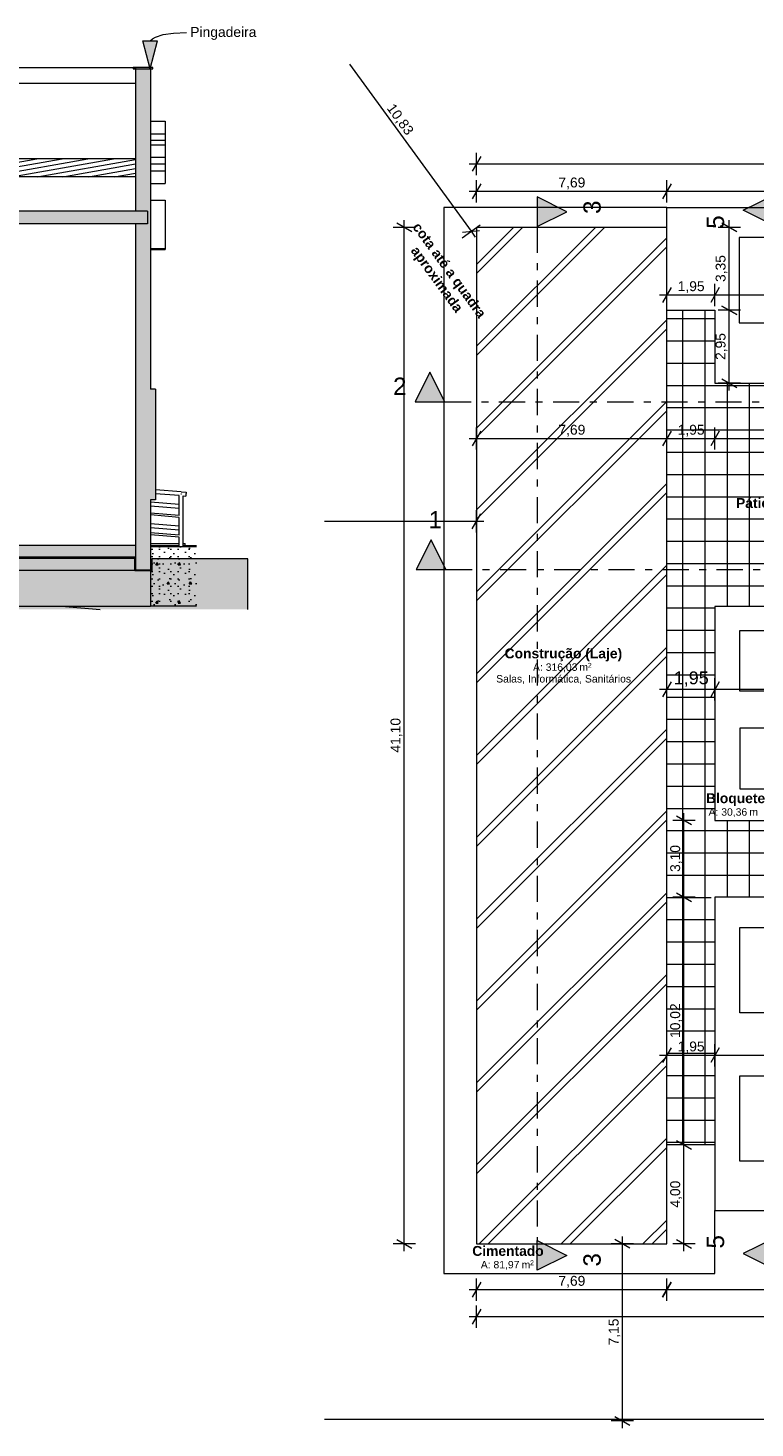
# Model space of a CAD drawing. Header units: millimetres. Extents: x 0 to 1357, y -1 to 841.
# Tile 37 of 43: x 876 to 1023, y 354 to 637. Entities that reach past the tile are written whole.
import ezdxf
from ezdxf.xclip import XClip

# ---------------------------------------------------------------- set-up
doc = ezdxf.new("R2010")
doc.units = ezdxf.units.MM
doc.header["$MEASUREMENT"] = 0
doc.header["$XCLIPFRAME"] = 0
doc.linetypes.add('Tracejado Duplo', pattern=[10.936111, 5.291667, -2.116667, 1.411111, -2.116667])
doc.linetypes.add('Wipeout_Contour', pattern=[1000, 0, -1000])
for name, color, linetype in [('Anotação - Geral.2D', 7, 'Continuous'), ('Cobertura.ARQ', 7, 'Continuous'), ('Cotas - Geral.2D', 7, 'Continuous'), ('Desenho 2D - Geral', 7, 'Continuous'), ('Desenho 2D - Geral.2D', 7, 'Continuous'), ('Interior - Mobiliário .ARQ', 7, 'Continuous'), ('Laje.ARQ', 7, 'Continuous'), ('Marcador - Cortes e Elevações.2D', 7, 'Continuous'), ('Parede.ARQ', 7, 'Continuous'), ('Zonas.ARQ', 7, 'Continuous')]:
    doc.layers.add(name, color=color, linetype=linetype)
doc.styles.add('GENERATED_STYLE_1', font='txt')
doc.styles.add('GENERATED_STYLE_2', font='txt')
pattern_1 = [(0, (548.94, 532.153), (0, 7.79423), [0.4875, -4.0125]), (0, (551.19, 536.05), (0, 7.79423), [0.4875, -4.0125]), (60, (548.94, 532.153), (-6.75, 3.89711), [0.4875, -4.0125]), (60, (553.44, 532.153), (-6.75, 3.89711), [0.4875, -4.0125]), (120, (549.4276, 532.153), (6.75, 3.89711), [0.4875, -4.0125]), (120, (553.9276, 532.153), (6.75, 3.89711), [0.4875, -4.0125]), (0, (548.9401, 532.9028), (0, 1.5), [0, -1.5, 0, -2.25]), (45, (549.6901, 532.9028), (-1.06066, 1.06066), [0, -1.125, 0, -1.875])]

# ---------------------------------------------------------------- blocks, each defined once
blk = doc.blocks.new('Desenho_2_2', base_point=(548.94, 532.15))
at = {"layer": 'Anotação - Geral.2D', "linetype": 'Continuous', "lineweight": 0}
blk.add_hatch(color=7, dxfattribs=at).paths.add_polyline_path([(901.02, 628.52), (902.53, 634.12), (899.53, 634.12)])
at = {"layer": 'Parede.ARQ', "linetype": 'Continuous', "lineweight": 0}
for points in [[(901.09, 563.75), (901.09, 559.75), (902.09, 559.75), (902.09, 563.75)], [(901.09, 559.75), (901.09, 541.35), (902.09, 541.35), (902.09, 559.75)]]:
    blk.add_hatch(color=36, dxfattribs=at).paths.add_polyline_path(points)
at = {"layer": 'Anotação - Geral.2D', "color": 7, "linetype": 'Continuous', "lineweight": 0}
for p, q in [((901.02, 628.52), (899.53, 634.12)), ((899.53, 634.12), (902.53, 634.12)), ((901.02, 628.52), (902.53, 634.12))]:
    blk.add_line(p, q, dxfattribs=at)
at = {"layer": 'Anotação - Geral.2D', "color": 8, "linetype": 'Continuous', "lineweight": 0, "flags": 128}
blk.add_lwpolyline([(901.03, 634.12), (901.5, 634.54), (902.1, 634.89), (903.66, 635.42), (905.74, 635.72), (908.35, 635.81)], dxfattribs=at)
at = {"layer": 'Cobertura.ARQ', "color": 8, "linetype": 'Continuous', "lineweight": 0}
for p, q in [((898.09, 625.52), (82.18, 625.52)), ((883.14, 519.85), (890.97, 519.2))]:
    blk.add_line(p, q, dxfattribs=at)
at = {"layer": 'Desenho 2D - Geral', "color": 9, "linetype": 'Continuous', "lineweight": 0}
for p, q in [((920.77, 527), (920.77, 529.42)), ((920.77, 519.2), (920.77, 527))]:
    blk.add_line(p, q, dxfattribs=at)
at = {"layer": 'Desenho 2D - Geral.2D', "color": 7, "linetype": 'Continuous', "lineweight": 0}
for p, q in [((901.55, 628.75), (897.63, 628.75)), ((897.63, 628.75), (897.63, 628.52)), ((897.63, 628.52), (901.55, 628.52)), ((901.55, 628.52), (901.55, 628.75))]:
    blk.add_line(p, q, dxfattribs=at)
at = {"layer": 'Interior - Mobiliário .ARQ', "color": 8, "linetype": 'Continuous', "lineweight": 0}
for p, q in [((901.09, 617.88), (904.09, 617.88)), ((904.09, 617.88), (904.09, 615.33)), ((901.09, 615.33), (904.09, 615.33)), ((904.09, 615.33), (904.09, 615.25)), ((904.09, 615.25), (904.09, 614.98)), ((904.09, 614.98), (904.09, 614.54)), ((904.09, 614.54), (904.09, 614.03)), ((904.09, 613.03), (904.09, 612.54)), ((904.09, 612.54), (904.09, 611.62)), ((904.09, 611.62), (904.09, 610.77)), ((904.09, 610.77), (904.09, 610.57)), ((904.09, 609.21), (904.09, 608.86)), ((904.09, 608.86), (904.09, 608.44)), ((901.09, 607.9), (904.09, 607.9)), ((904.09, 608.44), (904.09, 608.14)), ((904.09, 608.14), (904.09, 607.96)), ((904.09, 607.96), (904.09, 607.9)), ((904.09, 607.9), (904.09, 605.34)), ((901.09, 605.34), (904.09, 605.34)), ((901.09, 601.97), (904.09, 601.97)), ((904.09, 601.97), (904.09, 592.15)), ((901.09, 592.15), (904.09, 592.15)), ((901.09, 592), (904.09, 592)), ((904.09, 592.15), (904.09, 592.06)), ((904.09, 592.06), (904.09, 592))]:
    blk.add_line(p, q, dxfattribs=at)
at = {"layer": 'Interior - Mobiliário .ARQ', "color": 7, "linetype": 'Continuous', "lineweight": 0}
for p, q in [((904.09, 614.03), (901.09, 614.03)), ((904.09, 613.03), (901.09, 613.03)), ((904.09, 614.03), (904.09, 613.03)), ((904.09, 610.57), (901.09, 610.57)), ((904.09, 609.21), (901.09, 609.21)), ((904.09, 610.57), (904.09, 609.21))]:
    blk.add_line(p, q, dxfattribs=at)
at = {"layer": 'Parede.ARQ', "color": 8, "linetype": 'Continuous', "lineweight": 0}
for p, q in [((233.68, 628.75), (898.09, 628.75)), ((907.32, 542.98), (902.09, 543.42)), ((906.92, 540.42), (901.09, 540.9)), ((906.92, 542.21), (902.09, 542.61)), ((906.92, 538.22), (906.92, 542.21)), ((907.25, 542.59), (907.32, 542.58)), ((907.32, 542.98), (908.31, 542.9)), ((907.32, 542.58), (907.38, 542.58)), ((907.72, 542.15), (908.25, 542.1)), ((908.26, 542.24), (908.25, 542.2)), ((908.25, 542.2), (908.25, 542.16)), ((908.25, 542.16), (908.25, 542.13)), ((908.25, 542.13), (908.25, 542.11)), ((908.25, 542.11), (908.25, 542.1)), ((908.27, 542.36), (908.26, 542.3)), ((908.26, 542.3), (908.26, 542.24)), ((908.28, 542.5), (908.27, 542.43)), ((908.27, 542.43), (908.27, 542.36)), ((908.29, 542.64), (908.28, 542.57)), ((908.28, 542.57), (908.28, 542.5)), ((908.3, 542.7), (908.29, 542.64)), ((908.31, 542.85), (908.3, 542.81)), ((908.3, 542.81), (908.3, 542.76)), ((908.3, 542.76), (908.3, 542.7)), ((908.31, 542.9), (908.31, 542.89)), ((908.31, 542.89), (908.31, 542.87)), ((908.31, 542.87), (908.31, 542.85)), ((906.92, 539.61), (901.09, 540.1)), ((906.92, 538.22), (901.09, 538.7)), ((906.92, 537.81), (901.09, 538.3)), ((906.92, 534.22), (906.92, 537.81)), ((906.92, 536.02), (901.09, 536.5)), ((906.92, 535.21), (901.09, 535.7)), ((906.92, 534.22), (901.09, 534.7)), ((906.92, 533.81), (901.09, 534.3)), ((786.09, 527.15), (898.09, 527.15))]:
    blk.add_line(p, q, dxfattribs=at)
at = {"layer": 'Parede.ARQ', "color": 7, "linetype": 'Continuous', "lineweight": 0}
for p, q in [((901.09, 628.75), (898.09, 628.75)), ((901.09, 628.75), (901.09, 614.03)), ((901.09, 614.03), (901.09, 613.03)), ((901.09, 613.03), (901.09, 610.57)), ((901.09, 610.57), (901.09, 609.21)), ((902.09, 563.75), (901.09, 563.75)), ((902.09, 563.75), (902.09, 559.75)), ((902.09, 559.75), (902.09, 541.35)), ((902.09, 541.35), (901.09, 541.35))]:
    blk.add_line(p, q, dxfattribs=at)
at = {"layer": 'Anotação - Geral.2D', "color": 7, "linetype": 'Continuous', "lineweight": 0, "insert": (909.15, 635.64), "char_height": 2, "attachment_point": 4, "style": 'GENERATED_STYLE_1'}
blk.add_mtext('\\A1;{\\pql;\\fArial|b0|i0|c0|p38;Pingadeira}', dxfattribs=at)
at = {"color": 254, "linetype": 'Wipeout_Contour', "lineweight": 0, "ltscale": 4189.311394}
blk.add_wipeout([(901.09, 519.85), (910.37, 519.85), (910.37, 531.85), (901.09, 531.85)], dxfattribs=at).dxf.layer = 'Laje.ARQ'
at = {"layer": 'Laje.ARQ', "linetype": 'Continuous', "lineweight": 0}
h = blk.add_hatch(dxfattribs=at)
h.set_pattern_fill('Concreto_Celular_0002', color=83, style=0, pattern_type=2)
h.set_pattern_definition(pattern_1)
h.paths.add_polyline_path([(901.09, 519.85), (910.37, 519.85), (910.37, 531.85), (901.09, 531.85)])
at = {"layer": 'Parede.ARQ', "linetype": 'Continuous', "lineweight": 0}
blk.add_hatch(color=36, dxfattribs=at).paths.add_polyline_path([(898.09, 597.15), (898.09, 527.15), (901.09, 527.15), (901.09, 628.75), (898.09, 628.75), (898.09, 599.75), (900.49, 599.75), (900.49, 597.15)])
at = {"layer": 'Desenho 2D - Geral', "color": 9, "linetype": 'Continuous', "lineweight": 0}
for p, q in [((920.77, 529.42), (901.39, 529.42)), ((901.39, 529.42), (901.39, 527)), ((901.39, 527), (897.96, 527))]:
    blk.add_line(p, q, dxfattribs=at)
at = {"layer": 'Laje.ARQ', "color": 8, "linetype": 'Continuous', "lineweight": 0}
for p, q in [((901.09, 532.55), (906.92, 532.55)), ((901.09, 532.15), (906.92, 532.15)), ((907.72, 532.55), (908.12, 532.55)), ((907.72, 532.15), (910.37, 532.15)), ((908.12, 532.15), (908.12, 532.55)), ((323.18, 519.85), (901.09, 519.85))]:
    blk.add_line(p, q, dxfattribs=at)
at = {"layer": 'Laje.ARQ', "color": 7, "linetype": 'Continuous', "lineweight": 0}
for p, q in [((910.37, 531.85), (901.09, 531.85)), ((901.09, 527.15), (901.09, 519.85)), ((910.37, 519.85), (901.09, 519.85))]:
    blk.add_line(p, q, dxfattribs=at)
at = {"layer": 'Parede.ARQ', "color": 7, "linetype": 'Continuous', "lineweight": 0}
for p, q in [((901.09, 541.35), (901.09, 531.85)), ((901.09, 531.85), (901.09, 527.15)), ((901.09, 527.15), (898.09, 527.15))]:
    blk.add_line(p, q, dxfattribs=at)
at = {"layer": 'Parede.ARQ', "color": 8, "linetype": 'Continuous', "lineweight": 0}
for p, q in [((907.72, 531.85), (907.72, 542.15)), ((906.92, 531.85), (906.92, 533.81))]:
    blk.add_line(p, q, dxfattribs=at)
at = {"color": 254, "linetype": 'Wipeout_Contour', "lineweight": 0, "ltscale": 3397.194431}
blk.add_wipeout([(898.09, 606.66), (898.09, 610.3), (82.18, 610.3), (82.18, 606.66)], dxfattribs=at).dxf.layer = 'Cobertura.ARQ'
at = {"color": 254, "linetype": 'Wipeout_Contour', "lineweight": 0, "ltscale": 3369.489805}
blk.add_wipeout([(900.49, 597.15), (900.49, 599.75), (79.78, 599.75), (79.78, 597.15)], dxfattribs=at).dxf.layer = 'Laje.ARQ'
at = {"color": 254, "linetype": 'Wipeout_Contour', "lineweight": 0, "ltscale": 3983.761208}
blk.add_wipeout([(898.09, 529.75), (898.09, 532.15), (786.09, 532.15), (786.09, 529.75)], dxfattribs=at).dxf.layer = 'Laje.ARQ'
at = {"layer": 'Cobertura.ARQ', "linetype": 'Continuous', "lineweight": 0}
h = blk.add_hatch(dxfattribs=at)
h.set_pattern_fill('Madeira_0002', color=252, style=0, pattern_type=2)
h.set_pattern_definition([(10, (548.9401, 532.1528), (-0.1562834, 0.886327), [])])
h.paths.add_polyline_path([(898.09, 606.66), (898.09, 610.3), (82.18, 610.3), (82.18, 606.66)])
at = {"layer": 'Desenho 2D - Geral', "linetype": 'Continuous', "lineweight": 0}
h = blk.add_hatch(dxfattribs=at)
h.set_pattern_fill('Terra_0002', color=52, style=0, pattern_type=2)
h.set_pattern_definition([(45, (548.94, 532.153), (-2.757716, 2.757716), []), (45, (548.021, 533.072), (-5.51543, 5.51543), []), (45, (547.102, 533.991), (-5.51543, 5.51543), []), (135, (546.1824, 534.9105), (0.9192388, 0.9192388), [3.9, -3.9])])
h.paths.add_polyline_path([(57.18, 519.2), (920.77, 519.2), (920.77, 527), (920.77, 529.42), (901.39, 529.42), (901.39, 527), (897.96, 527), (897.96, 529.49), (786.22, 529.49), (786.22, 527), (783.02, 527), (783.02, 529.25), (671.27, 529.25), (671.27, 527.09), (667.89, 527.09), (667.89, 529.21), (556.21, 529.21), (556.21, 527.09), (552.98, 527.09), (552.98, 529.12), (441.24, 529.12), (441.24, 527.09), (437.94, 527.09), (437.94, 529.17), (326.46, 529.17), (326.46, 526.97), (323.06, 526.97), (323.06, 529.37), (258.87, 529.37), (258.87, 526.97), (255.55, 526.97), (255.55, 529.33), (191.37, 529.33), (191.37, 526.97), (188.06, 526.97), (188.06, 529.26), (82.3, 529.26), (82.3, 526.91), (79.03, 526.91), (79.03, 529.66), (57.18, 529.66)])
at = {"layer": 'Laje.ARQ', "linetype": 'Continuous', "lineweight": 0}
h = blk.add_hatch(dxfattribs=at)
h.set_pattern_fill('Concreto_Celular_0002', color=83, style=0, pattern_type=2)
h.set_pattern_definition(pattern_1)
h.paths.add_polyline_path([(900.49, 597.15), (900.49, 599.75), (79.78, 599.75), (79.78, 597.15)])
h = blk.add_hatch(dxfattribs=at)
h.set_pattern_fill('Concreto_Celular_0002', color=83, style=0, pattern_type=2)
h.set_pattern_definition(pattern_1)
h.paths.add_polyline_path([(898.09, 529.75), (898.09, 532.15), (786.09, 532.15), (786.09, 529.75)])
at = {"layer": 'Cobertura.ARQ', "color": 7, "linetype": 'Continuous', "lineweight": 0}
for p, q in [((898.09, 610.3), (82.18, 610.3)), ((898.09, 606.66), (82.18, 606.66))]:
    blk.add_line(p, q, dxfattribs=at)
at = {"layer": 'Desenho 2D - Geral', "color": 9, "linetype": 'Continuous', "lineweight": 0}
for p, q in [((897.96, 529.49), (786.22, 529.49)), ((897.96, 527), (897.96, 529.49))]:
    blk.add_line(p, q, dxfattribs=at)
at = {"layer": 'Laje.ARQ', "color": 7, "linetype": 'Continuous', "lineweight": 0}
for p, q in [((898.09, 599.75), (82.18, 599.75)), ((898.09, 597.15), (786.09, 597.15)), ((900.49, 599.75), (898.09, 599.75)), ((900.49, 597.15), (898.09, 597.15)), ((900.49, 599.75), (900.49, 597.15)), ((898.09, 532.15), (786.09, 532.15)), ((898.09, 529.75), (786.09, 529.75))]:
    blk.add_line(p, q, dxfattribs=at)
at = {"layer": 'Parede.ARQ', "color": 7, "linetype": 'Continuous', "lineweight": 0}
for p, q in [((898.09, 628.75), (898.09, 610.3)), ((898.09, 610.3), (898.09, 606.66)), ((901.09, 609.21), (901.09, 563.75)), ((898.09, 606.66), (898.09, 599.75)), ((898.09, 597.15), (898.09, 532.15)), ((898.09, 532.15), (898.09, 529.75)), ((898.09, 529.75), (898.09, 527.15))]:
    blk.add_line(p, q, dxfattribs=at)
blk = doc.blocks.new('Desenho_6_6', base_point=(792.66, 479))
at = {"layer": 'Marcador - Cortes e Elevações.2D', "linetype": 'Continuous', "lineweight": 0}
for points in [[(1026.89, 602.9), (1020.89, 599.9), (1026.89, 596.9)], [(979.22, 602.61), (979.22, 596.61), (985.22, 599.61)], [(954.58, 561.18), (960.58, 561.18), (957.58, 567.18)], [(954.81, 527.27), (960.81, 527.27), (957.81, 533.27)], [(979.22, 385.64), (985.22, 388.64), (979.22, 391.64)], [(1026.89, 386), (1026.89, 392), (1020.89, 389)]]:
    blk.add_hatch(color=7, dxfattribs=at).paths.add_polyline_path(points)
at = {"layer": 'Zonas.ARQ', "linetype": 'Continuous', "lineweight": 0}
h = blk.add_hatch(dxfattribs=at)
h.set_pattern_fill('Dupla_1_8_0006', style=0, pattern_type=2)
h.set_pattern_definition([(45, (792.657, 478.999), (-8.27315, 8.27315), []), (45, (791.738, 479.918), (-8.27315, 8.27315), [])])
h.paths.add_polyline_path([(1005.41, 390.96), (1005.41, 596.44), (966.96, 596.44), (966.96, 390.96)])
h = blk.add_hatch(dxfattribs=at)
h.set_pattern_fill('Grelha_90x90_0006', color=151, style=0, pattern_type=2)
h.set_pattern_definition([(0, (792.657, 478.9993), (0, 4.5), []), (90, (792.657, 478.9993), (-4.5, 0), [])])
h.paths.add_polyline_path([(1005.41, 410.96), (1015.16, 410.96), (1015.16, 460.31), (1014.41, 460.31), (1014.41, 461.06), (1015.16, 461.06), (1015.16, 461.44), (1015.91, 461.44), (1015.91, 461.06), (1042.42, 461.06), (1042.42, 461.44), (1043.17, 461.44), (1043.17, 461.06), (1043.92, 461.06), (1043.92, 460.31), (1043.17, 460.31), (1043.17, 419.3), (1052.92, 419.3), (1052.92, 564.93), (1015.16, 564.93), (1015.16, 579.68), (1005.41, 579.68), (1005.41, 578.93)])
h.paths.add_polyline_path([(1015.16, 519.82), (1043.17, 519.82), (1043.17, 477.31), (1043.17, 476.56), (1015.16, 476.56), (1015.16, 477.31), (1015.16, 519.32)], flags=0)
at = {"layer": 'Cotas - Geral.2D', "color": 7, "linetype": 'Continuous', "lineweight": 0}
for p, q in [((941.31, 629.45), (965.88, 595.65)), ((966.96, 607.02), (966.96, 611.52)), ((965.5, 609.27), (966.96, 609.27)), ((967.83, 610.77), (966.1, 607.77)), ((966.96, 609.27), (1091.67, 609.27)), ((966.96, 601.49), (966.96, 605.99)), ((1005.41, 601.49), (1005.41, 605.99)), ((965.5, 603.74), (966.96, 603.74)), ((967.83, 605.24), (966.1, 602.24)), ((966.96, 603.74), (1005.41, 603.74)), ((1006.28, 605.24), (1004.55, 602.24)), ((1005.41, 603.74), (1052.92, 603.74)), ((953.88, 595.57), (950.88, 597.31)), ((952.38, 596.44), (952.38, 597.91)), ((1019.56, 595.57), (1016.56, 597.31)), ((1018.06, 596.44), (1018.06, 597.91)), ((954.63, 596.44), (950.13, 596.44)), ((952.38, 390.96), (952.38, 596.44)), ((964.06, 594.33), (967.7, 596.97)), ((964.16, 595.47), (967.6, 595.83)), ((965.88, 595.65), (966.74, 594.46)), ((1020.31, 596.44), (1015.81, 596.44)), ((1018.06, 579.68), (1018.06, 596.44)), ((1006.28, 584.28), (1004.55, 581.28)), ((1005.41, 580.53), (1005.41, 585.03)), ((1016.03, 584.28), (1014.3, 581.28)), ((1015.16, 580.53), (1015.16, 585.03)), ((1003.95, 582.78), (1005.41, 582.78)), ((1005.41, 582.78), (1015.16, 582.78)), ((1015.16, 582.78), (1052.92, 582.78)), ((1019.56, 578.81), (1016.56, 580.54)), ((1016.56, 580.54), (1019.56, 578.81)), ((1018.06, 579.68), (1018.06, 581.14)), ((1020.31, 579.68), (1015.81, 579.68)), ((1020.31, 579.68), (1015.81, 579.68)), ((1018.06, 564.93), (1018.06, 579.68)), ((1018.06, 578.21), (1018.06, 579.68)), ((1020.31, 564.93), (1015.81, 564.93)), ((1016.56, 565.8), (1019.56, 564.07)), ((1018.06, 563.46), (1018.06, 564.93)), ((967.83, 555.26), (966.1, 552.26)), ((966.96, 551.51), (966.96, 556.01)), ((1006.28, 555.26), (1004.55, 552.26)), ((1005.41, 551.51), (1005.41, 556.01)), ((1016.03, 555.26), (1014.3, 552.26)), ((1015.16, 551.51), (1015.16, 556.01)), ((965.5, 553.76), (966.96, 553.76)), ((966.96, 553.76), (1005.41, 553.76)), ((1005.41, 553.76), (1015.16, 553.76)), ((1015.16, 553.76), (1052.92, 553.76)), ((966.1, 535.53), (967.83, 538.53)), ((966.96, 534.78), (966.96, 539.28)), ((936.24, 537.03), (966.96, 537.03)), ((966.96, 537.03), (968.43, 537.03)), ((1006.28, 504.57), (1004.55, 501.57)), ((1005.41, 500.82), (1005.41, 505.32)), ((1016.03, 504.57), (1014.3, 501.57)), ((1015.16, 500.82), (1015.16, 505.32)), ((1003.95, 503.07), (1005.41, 503.07)), ((1005.41, 503.07), (1015.16, 503.07)), ((1015.16, 503.07), (1043.17, 503.07)), ((1011.14, 476.56), (1006.64, 476.56)), ((1010.39, 475.69), (1007.39, 477.43)), ((1008.89, 476.56), (1008.89, 478.03)), ((1008.89, 461.06), (1008.89, 476.56)), ((1007.39, 461.93), (1010.39, 460.19)), ((1011.14, 461.06), (1006.64, 461.06)), ((1008.89, 410.96), (1008.89, 461.06)), ((1006.28, 430.6), (1004.55, 427.6)), ((1005.41, 426.85), (1005.41, 431.35)), ((1016.03, 430.6), (1014.3, 427.6)), ((1015.16, 426.85), (1015.16, 431.35)), ((1003.95, 429.1), (1005.41, 429.1)), ((1005.41, 429.1), (1015.16, 429.1)), ((1015.16, 429.1), (1043.17, 429.1)), ((1011.14, 410.96), (1006.64, 410.96)), ((1007.39, 411.83), (1010.39, 410.1)), ((1008.89, 390.96), (1008.89, 410.96)), ((954.63, 390.96), (950.13, 390.96)), ((950.88, 391.83), (953.88, 390.1)), ((952.38, 389.49), (952.38, 390.96)), ((998.71, 390.96), (994.21, 390.96)), ((997.96, 390.1), (994.96, 391.83)), ((996.46, 390.96), (996.46, 392.43)), ((996.46, 355.21), (996.46, 390.96)), ((1011.14, 390.96), (1006.64, 390.96)), ((1007.39, 391.83), (1010.39, 390.1)), ((1008.89, 389.49), (1008.89, 390.96)), ((967.83, 383.22), (966.1, 380.22)), ((966.96, 379.47), (966.96, 383.97)), ((1004.55, 380.22), (1006.28, 383.22)), ((1006.28, 383.22), (1004.55, 380.22)), ((1005.41, 379.47), (1005.41, 383.97)), ((1005.41, 379.47), (1005.41, 383.97)), ((965.5, 381.72), (966.96, 381.72)), ((966.96, 381.72), (1005.41, 381.72)), ((1003.95, 381.72), (1005.41, 381.72)), ((1005.41, 381.72), (1006.88, 381.72)), ((1005.41, 381.72), (1052.92, 381.72)), ((967.83, 377.76), (966.1, 374.76)), ((966.96, 374.01), (966.96, 378.51)), ((965.5, 376.26), (966.96, 376.26)), ((966.96, 376.26), (1091.67, 376.26)), ((998.71, 355.21), (994.21, 355.21)), ((994.96, 356.08), (997.96, 354.35)), ((996.46, 353.74), (996.46, 355.21))]:
    blk.add_line(p, q, dxfattribs=at)
at = {"layer": 'Desenho 2D - Geral.2D', "color": 7, "linetype": 'Continuous', "lineweight": 0}
for p, q in [((1005.41, 600.44), (960.41, 600.44)), ((960.41, 600.44), (960.41, 384.96)), ((1005.41, 596.44), (1005.41, 600.44)), ((1005.41, 600.44), (1052.92, 600.44)), ((1005.41, 596.44), (966.96, 596.44)), ((966.96, 596.44), (966.96, 390.96)), ((1005.41, 390.96), (1005.41, 596.44)), ((1037.33, 594.41), (1020.08, 594.41)), ((1020.08, 594.41), (1020.08, 577.16)), ((1005.41, 579.68), (1015.16, 579.68)), ((1015.16, 579.68), (1015.16, 564.93)), ((1020.08, 577.16), (1037.33, 577.16)), ((1015.16, 564.93), (1052.92, 564.93)), ((1043.17, 519.82), (1015.16, 519.82)), ((1015.16, 519.82), (1015.16, 476.56)), ((1020.16, 514.93), (1037.41, 514.93)), ((1020.16, 502.68), (1020.16, 514.93)), ((1037.41, 502.68), (1020.16, 502.68)), ((1037.41, 495.18), (1020.16, 495.18)), ((1020.16, 495.18), (1020.16, 482.93)), ((1020.16, 482.93), (1037.41, 482.93)), ((1015.16, 476.56), (1043.17, 476.56)), ((1043.17, 461.06), (1015.16, 461.06)), ((1015.16, 461.06), (1015.16, 410.96)), ((1020.16, 454.93), (1037.41, 454.93)), ((1020.16, 437.68), (1020.16, 454.93)), ((1037.41, 437.68), (1020.16, 437.68)), ((1020.16, 424.93), (1037.41, 424.93)), ((1020.16, 407.68), (1020.16, 424.93)), ((1015.16, 410.96), (1005.41, 410.96)), ((1015.16, 410.96), (1015.16, 397.68)), ((1037.41, 407.68), (1020.16, 407.68)), ((1015.16, 397.68), (1043.17, 397.68)), ((1015.16, 384.96), (1015.16, 397.68)), ((966.96, 390.96), (1005.41, 390.96)), ((960.41, 384.96), (1015.16, 384.96)), ((936.24, 355.56), (1170.13, 355.56))]:
    blk.add_line(p, q, dxfattribs=at)
at = {"layer": 'Marcador - Cortes e Elevações.2D', "color": 7, "linetype": 'Continuous', "lineweight": 0}
for p, q in [((1020.89, 599.9), (1026.89, 602.9)), ((979.22, 602.61), (979.22, 596.61)), ((985.22, 599.61), (979.22, 602.61)), ((979.22, 596.61), (985.22, 599.61)), ((1026.89, 596.9), (1020.89, 599.9)), ((957.58, 567.18), (954.58, 561.18)), ((960.58, 561.18), (957.58, 567.18)), ((954.58, 561.18), (960.58, 561.18)), ((957.81, 533.27), (954.81, 527.27)), ((960.81, 527.27), (957.81, 533.27)), ((954.81, 527.27), (960.81, 527.27)), ((979.22, 391.64), (985.22, 388.64)), ((979.22, 385.64), (979.22, 391.64)), ((1026.89, 392), (1020.89, 389)), ((985.22, 388.64), (979.22, 385.64)), ((1020.89, 389), (1026.89, 386))]:
    blk.add_line(p, q, dxfattribs=at)
at = {"layer": 'Marcador - Cortes e Elevações.2D', "color": 7, "linetype": 'Tracejado Duplo', "lineweight": 0}
for p, q in [((979.22, 596.61), (979.22, 391.64)), ((960.58, 561.18), (1095.94, 561.18)), ((960.81, 527.27), (1096.37, 527.27))]:
    blk.add_line(p, q, dxfattribs=at)
at = {"layer": 'Anotação - Geral.2D', "color": 7, "linetype": 'Continuous', "lineweight": 0, "insert": (962.33, 588.38), "char_height": 2, "attachment_point": 2, "rotation": 306, "line_spacing_factor": 0.930432, "style": 'GENERATED_STYLE_2'}
blk.add_mtext('\\A1;{\\pqc;\\fArial|b1|i0|c0|p38;cota até a quadra\\P\\pqc;\\fArial|b1|i0|c0|p38;aproximada}', dxfattribs=at)
at = {"layer": 'Cotas - Geral.2D', "color": 7, "linetype": 'Continuous', "lineweight": 0, "char_height": 2, "attachment_point": 7, "style": 'GENERATED_STYLE_1'}
for s, insert, width, rotation in [('\\A1;{\\pql;\\fArial|b0|i0|c0|p38;10,83}', (948.44, 620.31), 6.8389, 306.0167), ('\\A1;{\\pql;\\fArial|b0|i0|c0|p38;3,35}', (1017.66, 585.4), 5.3212, 90), ('\\A1;{\\pql;\\fArial|b0|i0|c0|p38;2,95}', (1017.66, 569.64), 5.3212, 90), ('\\A1;{\\pql;\\fArial|b0|i0|c0|p38;41,10}', (951.98, 490.28), 6.8389, 90), ('\\A1;{\\pql;\\fArial|b0|i0|c0|p38;3,10}', (1008.49, 466.15), 5.3212, 90), ('\\A1;{\\pql;\\fArial|b0|i0|c0|p38;10,02}', (1008.49, 432.59), 6.8389, 90), ('\\A1;{\\pql;\\fArial|b0|i0|c0|p38;4,00}', (1008.49, 398.3), 5.3212, 90), ('\\A1;{\\pql;\\fArial|b0|i0|c0|p38;7,15}', (996.06, 370.43), 5.3212, 90)]:
    blk.add_mtext(s, dxfattribs=dict(at, insert=insert, width=width, rotation=rotation))
at = {"layer": 'Cotas - Geral.2D', "color": 7, "linetype": 'Continuous', "lineweight": 0, "attachment_point": 7, "style": 'GENERATED_STYLE_1'}
for s, insert, char_height, width in [('\\A1;{\\pql;\\fArial|b0|i0|c0|p38;7,69}', (983.53, 604.14), 2, 5.3212), ('\\A1;{\\pql;\\fArial|b0|i0|c0|p38;1,95}', (1007.63, 583.18), 2, 5.3212), ('\\A1;{\\pql;\\fArial|b0|i0|c0|p38;7,69}', (983.53, 554.16), 2, 5.3212), ('\\A1;{\\pql;\\fArial|b0|i0|c0|p38;1,95}', (1007.63, 554.16), 2, 5.3212), ('\\A1;{\\pql;\\fArial|b0|i0|c0|p38;1,95}', (1006.83, 503.59), 2.6, 6.9175), ('\\A1;{\\pql;\\fArial|b0|i0|c0|p38;1,95}', (1007.63, 429.5), 2, 5.3212), ('\\A1;{\\pql;\\fArial|b0|i0|c0|p38;7,69}', (983.53, 382.12), 2, 5.3212)]:
    blk.add_mtext(s, dxfattribs=dict(at, insert=insert, char_height=char_height, width=width))
at = {"layer": 'Marcador - Cortes e Elevações.2D', "color": 7, "linetype": 'Continuous', "lineweight": 0, "char_height": 3.5, "rotation": 90, "style": 'GENERATED_STYLE_1'}
for s, insert, attachment_point in [('\\A1;{\\pql;\\fArial|b0|i0|c0|p38;3}', (992.12, 599.15), 7), ('\\A1;{\\pqr;\\fArial|b0|i0|c0|p38;5}', (1017.06, 598.87), 9), ('\\A1;{\\pql;\\fArial|b0|i0|c0|p38;5}', (1017.06, 390.02), 7), ('\\A1;{\\pqr;\\fArial|b0|i0|c0|p38;3}', (992.12, 389.1), 9)]:
    blk.add_mtext(s, dxfattribs=dict(at, insert=insert, attachment_point=attachment_point))
at = {"layer": 'Marcador - Cortes e Elevações.2D', "color": 7, "linetype": 'Continuous', "lineweight": 0, "char_height": 3.5, "attachment_point": 7, "style": 'GENERATED_STYLE_1'}
for s, insert in [('\\A1;{\\pql;\\fArial|b0|i0|c0|p38;2}', (950.12, 562.58)), ('\\A1;{\\pql;\\fArial|b0|i0|c0|p38;1}', (957.29, 535.6))]:
    blk.add_mtext(s, dxfattribs=dict(at, insert=insert))
at = {"layer": 'Zonas.ARQ', "color": 7, "linetype": 'Continuous', "lineweight": 0, "attachment_point": 1}
for s, insert, char_height, style in [('\\A1;{\\pql;\\fArial|b1|i0|c0|p38;Pátio (Varandas)}', (1019.42, 541.73), 2, 'GENERATED_STYLE_2'), ('\\A1;{\\pql;\\fArial|b1|i0|c0|p38;Construção (Laje)}', (972.66, 511.32), 2, 'GENERATED_STYLE_2'), ('\\A1;{\\pql;\\fArial|b0|i0|c0|p38;A: 316,03}', (978.4, 508.3), 1.5, 'GENERATED_STYLE_1'), ('\\A1;{\\pql;\\fArial|b0|i0|c0|p38; m}', (987.19, 508.3), 1.5, 'GENERATED_STYLE_1'), ('\\A1;{\\pql;\\fArial|b0|i0|c0|p38;2}', (989.48, 508.41), 1, 'GENERATED_STYLE_1'), ('\\A1;{\\pql;\\fArial|b0|i0|c0|p38;Salas, Informática, Sanitários}', (970.96, 505.94), 1.5, 'GENERATED_STYLE_1'), ('\\A1;{\\pql;\\fArial|b1|i0|c0|p38;Bloquete}', (1013.35, 482.05), 2, 'GENERATED_STYLE_2'), ('\\A1;{\\pql;\\fArial|b0|i0|c0|p38;A: 30,36}', (1013.87, 479.02), 1.5, 'GENERATED_STYLE_1'), ('\\A1;{\\pql;\\fArial|b0|i0|c0|p38; m}', (1021.53, 479.02), 1.5, 'GENERATED_STYLE_1'), ('\\A1;{\\pql;\\fArial|b1|i0|c0|p38;Cimentado}', (966.12, 390.54), 2, 'GENERATED_STYLE_2'), ('\\A1;{\\pql;\\fArial|b0|i0|c0|p38;A: 81,97}', (967.85, 387.51), 1.5, 'GENERATED_STYLE_1'), ('\\A1;{\\pql;\\fArial|b0|i0|c0|p38; m}', (975.51, 387.51), 1.5, 'GENERATED_STYLE_1'), ('\\A1;{\\pql;\\fArial|b0|i0|c0|p38;2}', (977.8, 387.63), 1, 'GENERATED_STYLE_1')]:
    blk.add_mtext(s, dxfattribs=dict(at, insert=insert, char_height=char_height, style=style))

msp = doc.modelspace()

# ---------------------------------------------------------------- block references
at = {"color": 7, "linetype": 'Continuous', "lineweight": 0}
ref = msp.add_blockref('Desenho_2_2', (548.94, 532.15), dxfattribs=at)
XClip(ref).set_block_clipping_path([(57.1811217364, 519.2004637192), (925.5755879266, 651.5107527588)])
ref = msp.add_blockref('Desenho_6_6', (792.66, 479), dxfattribs=at)
XClip(ref).set_block_clipping_path([(936.2423737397, 338.4622563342), (1170.1331233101, 629.4520239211)])

doc.saveas('drawing.dxf')
